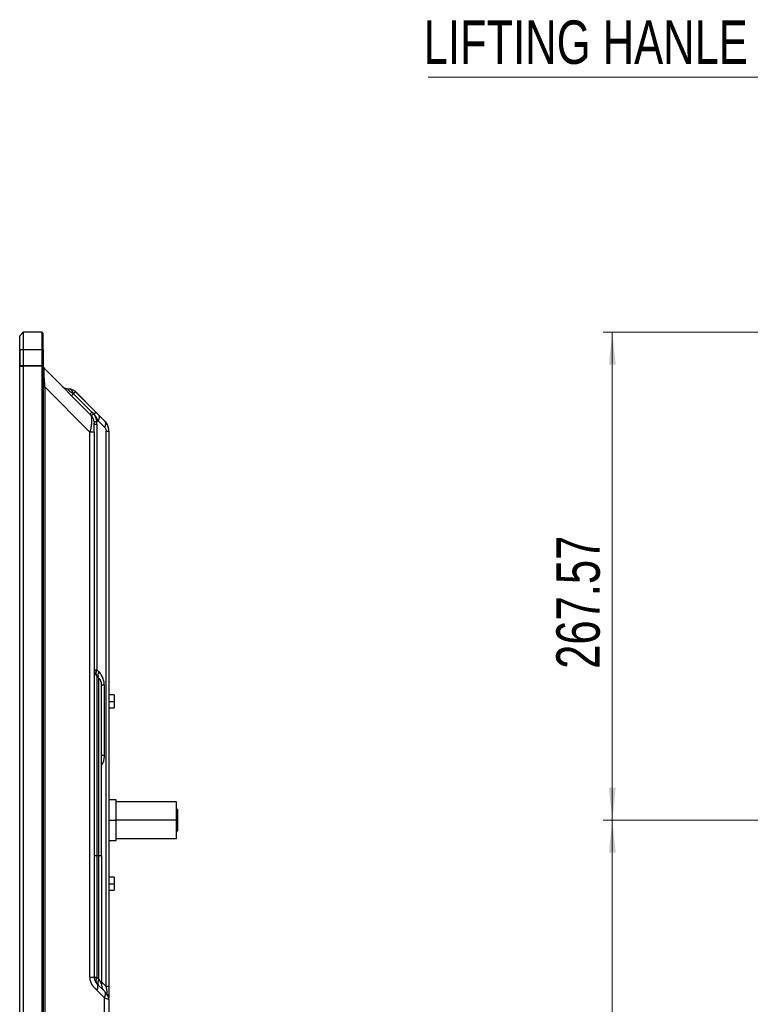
# Model space of a CAD drawing. Header units: millimetres. Extents: x 0 to 1118, y 0 to 864.
# Tile 76 of 256: x 600 to 680, y 462 to 570. Entities that reach past the tile are written whole.
import ezdxf

# ---------------------------------------------------------------- set-up
doc = ezdxf.new("R2010")
doc.units = ezdxf.units.MM
doc.styles.add('SLDTEXTSTYLE5', font='TXT', dxfattribs={"width": 0.75})
doc.dimstyles.new('SLDDIMSTYLE0', dxfattribs={"dimtxt": 4.7625, "dimasz": 3.556, "dimexe": 0, "dimexo": 0.0625, "dimgap": 1.190625, "dimtad": 1, "dimlfac": 5, "dimrnd": 1e-09, "dimzin": 12, "dimdsep": 46, "dimtxsty": 'SLDTEXTSTYLE5', "dimsah": 1, "dimcen": 0.09, "dimadec": 0, "dimazin": 3, "dimtfac": 1, "dimtofl": 0, "dimtmove": 0, "dimatfit": 3, "dimfxl": 1, "dimfrac": 2, "dimtolj": 1, "dimtzin": 12, "dimarcsym": 0})
doc.dimstyles.new('SLDDIMSTYLE5', dxfattribs={"dimtxt": 4.7625, "dimasz": 3.556, "dimexe": 0, "dimexo": 0.0625, "dimgap": 1.190625, "dimtad": 1, "dimlfac": 5, "dimrnd": 1e-09, "dimzin": 4, "dimdsep": 46, "dimtxsty": 'SLDTEXTSTYLE5', "dimsah": 1, "dimcen": 0.09, "dimadec": 0, "dimazin": 1, "dimtfac": 1, "dimtofl": 0, "dimtmove": 0, "dimatfit": 3, "dimfxl": 1, "dimfrac": 2, "dimtolj": 1, "dimtzin": 12, "dimarcsym": 0})

# ---------------------------------------------------------------- blocks, each defined once
blk = doc.blocks.new('_D_16')
at = {"color": 7, "linetype": 'Continuous', "lineweight": 0}
for p, q in [((795.55, 481.95), (663.99, 481.95)), ((664.99, 361.95), (664.99, 481.95)), ((795.55, 361.95), (663.99, 361.95))]:
    blk.add_line(p, q, dxfattribs=at)
at = {"color": 7, "linetype": 'Continuous', "lineweight": 18}
for points in [[(664.99, 481.95), (664.61, 478.4), (665.37, 478.4)], [(664.99, 361.95), (665.37, 365.51), (664.61, 365.51)]]:
    blk.add_solid(points, dxfattribs=at)
at = {"color": 7, "linetype": 'Continuous', "lineweight": 18, "insert": (658.85, 414.89), "char_height": 4.762, "attachment_point": 1, "rotation": 90, "style": 'SLDTEXTSTYLE5'}
blk.add_mtext('600.00', dxfattribs=at)
blk = doc.blocks.new('_D_19')
at = {"color": 7, "linetype": 'Continuous', "lineweight": 0}
for p, q in [((684.85, 535.47), (663.99, 535.47)), ((664.99, 535.47), (664.99, 481.95)), ((795.55, 481.95), (663.99, 481.95))]:
    blk.add_line(p, q, dxfattribs=at)
at = {"color": 7, "linetype": 'Continuous', "lineweight": 18}
for points in [[(664.99, 535.47), (664.61, 531.91), (665.37, 531.91)], [(664.99, 481.95), (665.37, 485.51), (664.61, 485.51)]]:
    blk.add_solid(points, dxfattribs=at)
at = {"color": 7, "linetype": 'Continuous', "lineweight": 18, "insert": (658.85, 498.55), "char_height": 4.762, "attachment_point": 1, "rotation": 90, "style": 'SLDTEXTSTYLE5'}
blk.add_mtext('267.57', dxfattribs=at)
blk = doc.blocks.new('SW_NOTE_0_15')
at = {"color": 0, "linetype": 'Continuous', "lineweight": 0}
blk.add_line((-43.79, 0), (0, 0), dxfattribs=at)
at = {"color": 0, "linetype": 'Continuous', "lineweight": 0, "insert": (-44.28, 6.23), "char_height": 4.7625, "attachment_point": 1, "style": 'SLDTEXTSTYLE5'}
blk.add_mtext('LIFTING HANLE', dxfattribs=at)

msp = doc.modelspace()

# ---------------------------------------------------------------- linework, layer by layer
at = {"color": 7, "linetype": 'Continuous', "lineweight": 25}
for p, q in [((600.0022, 535.0797), (599.9905, 535.068)), ((599.9905, 535.0514), (599.9905, 535.068)), ((599.9905, 533.568), (599.9905, 535.0514)), ((600.3788, 535.4563), (600.0022, 535.0797)), ((600.0022, 533.568), (600.0022, 535.0797)), ((600.3905, 535.468), (600.3788, 535.4563)), ((600.3788, 535.4563), (600.3788, 533.568)), ((600.3905, 535.468), (600.4071, 535.468)), ((600.4071, 533.568), (600.4071, 535.468)), ((602.4305, 535.468), (600.4071, 535.468)), ((602.4305, 535.468), (602.4305, 533.568)), ((602.5305, 535.368), (602.5305, 533.568)), ((602.5705, 533.588), (602.5705, 534.748)), ((599.9905, 533.568), (599.9905, 531.768)), ((599.9905, 533.568), (600.0022, 533.568)), ((600.0022, 533.568), (600.3788, 533.568)), ((600.0022, 531.768), (600.0022, 533.568)), ((600.3788, 533.568), (600.4071, 533.568)), ((600.3788, 533.568), (600.3788, 531.768)), ((600.4071, 531.768), (600.4071, 533.568)), ((600.4071, 533.568), (602.4305, 533.568)), ((602.4305, 533.568), (602.4305, 531.768)), ((602.4305, 533.568), (602.5305, 533.568)), ((602.5305, 531.768), (602.5305, 533.568)), ((602.5705, 533.588), (602.5705, 314.316)), ((600.0022, 531.768), (599.9905, 531.768)), ((599.9905, 531.752), (600.3905, 531.752)), ((599.9905, 316.152), (599.9905, 531.752)), ((600.3788, 531.768), (600.0022, 531.768)), ((600.2905, 531.768), (600.2905, 531.752)), ((600.3305, 531.768), (600.3305, 531.752)), ((600.4071, 531.768), (600.3788, 531.768)), ((600.3905, 316.152), (600.3905, 531.752)), ((602.4305, 531.752), (600.3905, 531.752)), ((602.4305, 531.768), (600.4071, 531.768)), ((601.0305, 531.752), (601.0305, 531.768)), ((601.6305, 531.752), (601.6305, 531.768)), ((602.5305, 531.768), (602.4305, 531.768)), ((602.4305, 531.752), (602.4305, 316.152)), ((602.5305, 531.752), (602.4305, 531.752)), ((602.5305, 531.752), (602.5305, 316.152)), ((607.7019, 526.498), (602.7462, 531.4537)), ((602.7462, 529.4738), (607.7019, 524.5182)), ((604.6777, 529.5222), (604.8805, 529.383)), ((606.1119, 528.9365), (605.9, 528.7246)), ((605.9, 528.7246), (607.9121, 526.7083)), ((605.9998, 529.0331), (606.0597, 528.9869)), ((606.0597, 528.9869), (608.3533, 526.6951)), ((606.1119, 528.9365), (608.3533, 526.6952)), ((608.1462, 526.488), (608.1137, 526.4745)), ((608.4049, 526.6436), (608.3533, 526.6951)), ((608.5019, 526.5466), (608.4049, 526.6436)), ((609.3019, 525.7466), (608.6019, 526.4466)), ((608.6019, 525.7395), (608.4451, 525.6745)), ((608.4634, 525.3667), (608.4634, 498.4436)), ((608.6019, 525.7395), (609.3019, 525.0395)), ((607.7019, 464.7317), (607.7019, 524.5182)), ((608.1705, 524.5182), (608.1568, 524.5182)), ((608.1705, 524.5182), (608.1705, 464.7317)), ((609.4776, 463.7174), (609.4776, 524.6152)), ((609.7705, 524.6152), (609.7705, 463.7174)), ((608.6776, 498.2294), (608.4634, 498.4436)), ((608.4634, 497.7365), (608.6776, 497.5223)), ((608.9705, 478.0294), (608.9705, 496.8152)), ((609.2634, 496.8152), (609.2634, 489.0448)), ((610.3705, 495.688), (609.7705, 495.688)), ((610.3705, 495.688), (610.3705, 494.988)), ((610.3705, 494.988), (610.3705, 494.288)), ((609.7705, 494.288), (610.3705, 494.288)), ((610.5705, 484.1843), (609.7705, 484.1843)), ((610.5705, 481.9543), (610.5705, 484.1843)), ((617.1905, 483.9543), (610.5705, 483.9543)), ((617.1905, 481.9543), (617.1905, 483.9543)), ((617.2705, 483.1543), (617.1905, 483.1543)), ((617.3305, 483.0943), (617.2705, 483.1543)), ((617.2705, 481.9543), (617.2705, 483.1543)), ((617.3305, 481.9543), (617.3305, 483.0943)), ((609.7705, 481.9543), (610.5705, 481.9543)), ((610.5705, 479.7243), (610.5705, 481.9543)), ((617.1905, 481.9543), (610.5705, 481.9543)), ((617.1905, 479.9543), (617.1905, 481.9543)), ((617.2705, 481.9543), (617.1905, 481.9543)), ((617.2705, 481.9543), (617.3305, 481.9543)), ((617.2705, 480.7543), (617.2705, 481.9543)), ((617.3305, 480.8143), (617.3305, 481.9543)), ((617.1905, 480.7543), (617.2705, 480.7543)), ((617.2705, 480.7543), (617.3305, 480.8143)), ((609.7705, 479.7243), (610.5705, 479.7243)), ((610.5705, 479.9543), (617.1905, 479.9543)), ((608.4634, 478.0294), (608.4634, 464.7316)), ((608.6776, 478.0294), (608.4634, 478.0294)), ((608.6776, 464.5174), (608.6776, 478.0294)), ((608.9705, 478.0294), (608.9705, 463.9316)), ((610.3705, 475.688), (609.7705, 475.688)), ((610.3705, 475.688), (610.3705, 474.988)), ((609.7705, 474.288), (610.3705, 474.288)), ((610.3705, 474.988), (610.3705, 474.288)), ((608.6776, 464.5174), (608.4634, 464.7316)), ((609.3019, 463.186), (608.4634, 464.0245)), ((608.4634, 463.3174), (609.3019, 462.4789)), ((609.3396, 463.126), (609.3019, 463.186)), ((609.3019, 456.9571), (609.3019, 462.4789)), ((609.7493, 462.3113), (609.7705, 462.3032)), ((609.7698, 462.4791), (609.77, 462.5233)), ((609.7705, 462.3032), (609.7705, 457.1328))]:
    msp.add_line(p, q, dxfattribs=at)
at = {"color": 8, "linetype": 'Continuous', "lineweight": 25}
for p, q in [((602.5705, 533.588), (602.5305, 533.588)), ((600.3598, 531.768), (600.3598, 531.752)), ((600.4495, 531.768), (600.4495, 531.752)), ((600.5202, 531.768), (600.5202, 531.752)), ((600.9305, 531.752), (600.9305, 531.768)), ((602.3305, 531.752), (602.3305, 531.768)), ((602.7462, 529.4738), (602.7462, 323.5288)), ((609.7705, 494.988), (610.3705, 494.988)), ((609.7705, 474.988), (610.3705, 474.988)), ((609.4776, 463.7174), (608.9705, 464.2245)), ((609.3867, 463.0725), (609.3844, 463.1294))]:
    msp.add_line(p, q, dxfattribs=at)
at = {"color": 7, "linetype": 'Continuous', "lineweight": 25, "flags": 128}
for points in [[(608.1705, 498.4436), (608.1753, 498.4436), (608.1897, 498.4436), (608.2136, 498.4436), (608.2466, 498.4436), (608.2886, 498.4436), (608.339, 498.4436), (608.3975, 498.4436), (608.4634, 498.4436)], [(608.4634, 497.7365), (608.4634, 497.7006), (608.4634, 497.5928), (608.4634, 497.4137), (608.4634, 497.1639), (608.4634, 496.8442), (608.4634, 496.4559), (608.4634, 496.0003), (608.4634, 495.4792), (608.4634, 494.8944), (608.4634, 494.2481), (608.4634, 493.5425), (608.4634, 492.7804), (608.4634, 491.9644), (608.4634, 491.0976), (608.4634, 490.1832), (608.4634, 489.2243), (608.4634, 488.2247), (608.4634, 487.1878), (608.4634, 486.1175), (608.4634, 485.0177), (608.4634, 483.8923), (608.4634, 482.7456), (608.4634, 481.5817), (608.4634, 480.4048), (608.4634, 479.2193), (608.4634, 478.0294)], [(608.6776, 478.0294), (608.6776, 479.2064), (608.6776, 480.379), (608.6776, 481.5431), (608.6776, 482.6944), (608.6776, 483.8286), (608.6776, 484.9417), (608.6776, 486.0296), (608.6776, 487.0882), (608.6776, 488.1138), (608.6776, 489.1026), (608.6776, 490.0511), (608.6776, 490.9556), (608.6776, 491.813), (608.6776, 492.6201), (608.6776, 493.3739), (608.6776, 494.0718), (608.6776, 494.7111), (608.6776, 495.2895), (608.6776, 495.805), (608.6776, 496.2556), (608.6776, 496.6397), (608.6776, 496.9559), (608.6776, 497.203), (608.6776, 497.3802), (608.6776, 497.4867), (608.6776, 497.5223)], [(608.4634, 478.0294), (608.3975, 478.0294), (608.339, 478.0294), (608.2886, 478.0294), (608.2466, 478.0294), (608.2136, 478.0294), (608.1897, 478.0294), (608.1753, 478.0294), (608.1705, 478.0294)], [(608.9705, 478.0294), (608.9657, 478.0294), (608.9513, 478.0294), (608.9274, 478.0294), (608.8944, 478.0294), (608.8524, 478.0294), (608.802, 478.0294), (608.7435, 478.0294), (608.6776, 478.0294)], [(608.1705, 464.7316), (608.1753, 464.7316), (608.1897, 464.7316), (608.2136, 464.7316), (608.2466, 464.7316), (608.2886, 464.7316), (608.339, 464.7316), (608.3975, 464.7316), (608.4634, 464.7316)]]:
    msp.add_lwpolyline(points, dxfattribs=at)
at = {"color": 7, "linetype": 'Continuous', "lineweight": 25}
for centre, radius, start, end in [((600.0305, 535.0514), 0.04, 135, 180), ((600.4071, 535.428), 0.04, 90, 135), ((602.4305, 535.368), 0.1, 0, 90), ((602.3305, 534.748), 0.24, 0, 33.55731), ((605.4048, 528.2294), 1, 45, 91.453525), ((609.1705, 498.4436), 1, 180.000013, 224.999999), ((608.971, 498.0901), 0.6186, 145.143097, 214.856929), ((607.9705, 496.8152), 1, 0.000014, 45.000006), ((608.971, 464.3781), 0.6186, 145.143064, 214.856828)]:
    msp.add_arc(centre, radius, start, end, dxfattribs=at)
for points, knots in [([(599.9985, 531.752), (599.9978, 531.7535), (599.9906, 531.7677), (599.9906, 531.7679), (599.9905, 531.768)], [0, 0, 0, 0, 0.10390962, 1, 1, 1, 1]), ([(602.6518, 531.5765), (602.6501, 531.5793), (602.6465, 531.5856), (602.6391, 531.5991), (602.6252, 531.6264), (602.6005, 531.6808), (602.586, 531.7233), (602.5826, 531.7067), (602.5816, 531.7018)], [0, 0, 0, 0, 0.01522887, 0.03288325, 0.08085548, 0.23738176, 0.77715923, 1, 1, 1, 1]), ([(602.6512, 531.5773), (602.6496, 531.5802), (602.646, 531.5864), (602.6388, 531.5997), (602.6254, 531.6261), (602.602, 531.6769), (602.5879, 531.7155), (602.5841, 531.6997), (602.5831, 531.6953)], [0, 0, 0, 0, 0.01535121, 0.03330291, 0.0824722, 0.24322484, 0.79294365, 1, 1, 1, 1]), ([(602.6512, 531.5828), (602.6577, 531.5699), (602.6818, 531.5218), (602.719, 531.4824), (602.7462, 531.4537)], [0, 0, 0, 0, 0.26912719, 1, 1, 1, 1]), ([(602.7462, 529.4738), (602.7468, 529.4963), (602.748, 529.5412), (602.7474, 529.6087), (602.7455, 529.6761), (602.7424, 529.7435), (602.7383, 529.8108), (602.7334, 529.8781), (602.7279, 529.9452), (602.7221, 530.0122), (602.7161, 530.079), (602.7102, 530.1457), (602.7044, 530.2121), (602.699, 530.2781), (602.6943, 530.3435), (602.6891, 530.4287), (602.6851, 530.5321), (602.6842, 530.6496), (602.687, 530.7591), (602.6902, 530.8619), (602.6912, 530.9597), (602.69, 531.0536), (602.6867, 531.1426), (602.6839, 531.2233), (602.6848, 531.2902), (602.6892, 531.3433), (602.6971, 531.3827), (602.7072, 531.411), (602.7182, 531.4305), (602.729, 531.4427), (602.7383, 531.4496), (602.7452, 531.4528), (602.7459, 531.4534), (602.7462, 531.4537)], [0, 0, 0, 0, 0.02066369, 0.04131831, 0.06197134, 0.0826257, 0.10328128, 0.12393656, 0.14459018, 0.16524249, 0.18589715, 0.2065626, 0.22724097, 0.24791735, 0.26858607, 0.28925657, 0.3297334, 0.37017899, 0.41059783, 0.45106575, 0.49148885, 0.53191537, 0.57423573, 0.61650759, 0.65881666, 0.70114355, 0.74343796, 0.78574735, 0.82859796, 0.87145173, 0.9143256, 0.95718932, 1, 1, 1, 1]), ([(602.5705, 529.4738), (602.5705, 529.4738), (602.5861, 529.4738), (602.6462, 529.4738), (602.6907, 529.4738), (602.7462, 529.4738)], [0, 0, 0, 0, 0.5, 0.5, 1, 1, 1, 1]), ([(605.3811, 529.2293), (605.2508, 529.2298), (605.1207, 529.2561), (604.8801, 529.3562), (604.7698, 529.4301), (604.6777, 529.5222)], [0, 0, 0, 0, 0.5, 0.5, 1, 1, 1, 1]), ([(605.3787, 529.2294), (605.3725, 529.2293), (605.3601, 529.2291), (605.3437, 529.2268), (605.3292, 529.2228), (605.3171, 529.2166), (605.3079, 529.2082), (605.3024, 529.1969), (605.3014, 529.1823), (605.3071, 529.1637), (605.3228, 529.14), (605.3511, 529.111), (605.3885, 529.0778), (605.4294, 529.0414), (605.4718, 529.0022), (605.5193, 528.9618), (605.5727, 528.9237), (605.6283, 528.8888), (605.6845, 528.8566), (605.7401, 528.826), (605.795, 528.7951), (605.8489, 528.7624), (605.8829, 528.7373), (605.9, 528.7246)], [0, 0, 0, 0, 0.04708728, 0.0938603, 0.14050189, 0.18714944, 0.23391929, 0.28088045, 0.32806815, 0.37521994, 0.422144, 0.47083429, 0.51971932, 0.56856652, 0.61726741, 0.66582607, 0.71435066, 0.76307264, 0.81071498, 0.85821499, 0.90543609, 0.95251782, 1, 1, 1, 1]), ([(605.9, 528.7246), (605.8959, 528.738), (605.8877, 528.7647), (605.8738, 528.8033), (605.8589, 528.8408), (605.8428, 528.8769), (605.8257, 528.9117), (605.8076, 528.945), (605.7886, 528.9767), (605.7686, 529.0068), (605.7478, 529.0352), (605.726, 529.0619), (605.7035, 529.0868), (605.6801, 529.1098), (605.656, 529.1309), (605.6311, 529.1501), (605.6054, 529.1673), (605.5791, 529.1825), (605.552, 529.1955), (605.5242, 529.2065), (605.4958, 529.2154), (605.4667, 529.2222), (605.437, 529.2267), (605.4068, 529.2292), (605.3861, 529.2291), (605.3758, 529.229)], [0, 0, 0, 0, 0.04346418, 0.08693024, 0.13039765, 0.17386585, 0.21733426, 0.26080233, 0.30426952, 0.34773536, 0.39119946, 0.43466152, 0.47812141, 0.5215792, 0.56503524, 0.60849025, 0.65194544, 0.69540261, 0.7388643, 0.78233392, 0.82581592, 0.86931589, 0.91284075, 0.95639883, 1, 1, 1, 1]), ([(605.6877, 528.5123), (605.6877, 528.5123), (605.7066, 528.5312), (605.7792, 528.6038), (605.833, 528.6576), (605.9, 528.7246)], [0, 0, 0, 0, 0.5, 0.5, 1, 1, 1, 1]), ([(607.7019, 526.498), (607.702, 526.4982), (607.7023, 526.4985), (607.7047, 526.5009), (607.7085, 526.5047), (607.7139, 526.51), (607.7207, 526.5169), (607.7291, 526.5252), (607.7389, 526.5351), (607.7502, 526.5463), (607.7629, 526.559), (607.777, 526.5731), (607.7924, 526.5886), (607.8092, 526.6054), (607.8274, 526.6235), (607.8467, 526.6429), (607.8673, 526.6635), (607.889, 526.6852), (607.9044, 526.7006), (607.9121, 526.7083)], [0, 0, 0, 0, 0.05881017, 0.11763158, 0.17645864, 0.23528746, 0.29411562, 0.35294193, 0.41176622, 0.470589, 0.52941122, 0.58823397, 0.64705821, 0.70588446, 0.76471255, 0.82354131, 0.88236833, 0.94118976, 1, 1, 1, 1]), ([(607.7019, 526.498), (607.7071, 526.4926), (607.7174, 526.4818), (607.7323, 526.4633), (607.7466, 526.4431), (607.7602, 526.421), (607.7732, 526.3972), (607.7855, 526.3716), (607.7971, 526.3443), (607.808, 526.3151), (607.8181, 526.2843), (607.8275, 526.2517), (607.8361, 526.2174), (607.8439, 526.1814), (607.8509, 526.1437), (607.8571, 526.1044), (607.8624, 526.0635), (607.8669, 526.021), (607.8706, 525.9769), (607.8734, 525.9313), (607.8754, 525.8842), (607.8765, 525.8357), (607.8768, 525.7857), (607.8763, 525.7344), (607.8749, 525.6817), (607.8727, 525.6277), (607.8696, 525.5725), (607.8657, 525.5161), (607.861, 525.4585), (607.8554, 525.3999), (607.849, 525.3403), (607.8418, 525.2798), (607.8317, 525.2022), (607.8177, 525.1067), (607.799, 524.9925), (607.7779, 524.8763), (607.7547, 524.7583), (607.7295, 524.6389), (607.7111, 524.5584), (607.7019, 524.5182)], [0, 0, 0, 0, 0.02394508, 0.04790063, 0.07186494, 0.09583639, 0.11981345, 0.14379472, 0.16777889, 0.19176478, 0.21575134, 0.23973763, 0.26372286, 0.28770636, 0.31168763, 0.33566628, 0.3596421, 0.38361504, 0.40758521, 0.43155287, 0.45551847, 0.47948265, 0.50344622, 0.52741015, 0.55137531, 0.57534242, 0.59931199, 0.62328435, 0.64725965, 0.6712379, 0.69521891, 0.71920237, 0.74318779, 0.78601414, 0.82884004, 0.87165944, 0.91446505, 0.95724842, 1, 1, 1, 1]), ([(607.7019, 526.498), (607.7719, 526.4198), (607.9118, 526.2633), (608.0559, 525.9822), (608.1418, 525.7265), (608.1528, 525.5641), (608.1568, 525.5063)], [0, 0, 0, 0, 0.28147275, 0.562945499, 0.844418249, 1, 1, 1, 1]), ([(608.1137, 526.4745), (608.0352, 526.4262), (607.9664, 526.3889), (607.8673, 526.3478), (607.8372, 526.3442), (607.8279, 526.3561)], [0, 0, 0, 0, 0.5, 0.5, 1, 1, 1, 1]), ([(608.1137, 526.4745), (608.0924, 526.5021), (608.0483, 526.5552), (607.9796, 526.6321), (607.9342, 526.6828), (607.9121, 526.7083)], [0, 0, 0, 0, 0.33981699, 0.67197991, 1, 1, 1, 1]), ([(608.1462, 526.488), (608.1353, 526.4988), (608.1135, 526.5203), (608.08, 526.5516), (608.0461, 526.5827), (608.0122, 526.6136), (607.9784, 526.6446), (607.9448, 526.676), (607.923, 526.6975), (607.9121, 526.7083)], [0, 0, 0, 0, 0.14290108, 0.28573479, 0.42857537, 0.57142611, 0.71426663, 0.85709999, 1, 1, 1, 1]), ([(608.2177, 526.3924), (608.2121, 526.3943), (608.2008, 526.3982), (608.1839, 526.4063), (608.1671, 526.4162), (608.1512, 526.428), (608.1365, 526.4417), (608.1233, 526.4573), (608.117, 526.4687), (608.1137, 526.4745)], [0, 0, 0, 0, 0.14072915, 0.28428699, 0.42830211, 0.57123113, 0.71279304, 0.85448218, 1, 1, 1, 1]), ([(608.1462, 526.488), (608.1538, 526.4956), (608.169, 526.5108), (608.1904, 526.5322), (608.2107, 526.5525), (608.2298, 526.5716), (608.2476, 526.5894), (608.2642, 526.606), (608.2794, 526.6212), (608.2933, 526.6351), (608.3058, 526.6476), (608.3169, 526.6587), (608.3266, 526.6684), (608.3348, 526.6766), (608.3416, 526.6833), (608.3468, 526.6886), (608.3506, 526.6923), (608.3529, 526.6947), (608.3532, 526.695), (608.3533, 526.6951)], [0, 0, 0, 0, 0.0588577, 0.11769505, 0.17651649, 0.2353269, 0.29413132, 0.35293457, 0.41174101, 0.47055418, 0.52937649, 0.58820895, 0.64705094, 0.70589988, 0.76475108, 0.82359752, 0.88242969, 0.94123545, 1, 1, 1, 1]), ([(608.2177, 526.3924), (608.206, 526.4085), (608.1826, 526.4409), (608.1584, 526.4723), (608.1462, 526.488)], [0, 0, 0, 0, 0.50000288, 1, 1, 1, 1]), ([(608.4451, 525.6745), (608.4441, 525.6895), (608.4422, 525.7193), (608.437, 525.7638), (608.4301, 525.808), (608.4216, 525.8518), (608.4116, 525.8954), (608.4002, 525.9386), (608.3875, 525.9814), (608.3737, 526.024), (608.3588, 526.0662), (608.343, 526.1081), (608.3265, 526.1497), (608.3093, 526.191), (608.2915, 526.2319), (608.2733, 526.2725), (608.2549, 526.3128), (608.2363, 526.3528), (608.2239, 526.3792), (608.2177, 526.3924)], [0, 0, 0, 0, 0.059080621, 0.11798632, 0.17678673, 0.23553433, 0.294266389, 0.35300704, 0.411769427, 0.470557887, 0.529370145, 0.588199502, 0.647037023, 0.70587371, 0.764702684, 0.823521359, 0.882333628, 0.941152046, 1, 1, 1, 1]), ([(608.6019, 525.7395), (608.5941, 525.7562), (608.5785, 525.7897), (608.5538, 525.8403), (608.5282, 525.891), (608.5014, 525.9419), (608.4737, 525.9928), (608.4449, 526.0437), (608.4151, 526.0945), (608.3844, 526.1451), (608.3528, 526.1954), (608.3203, 526.2453), (608.2869, 526.2949), (608.2528, 526.344), (608.2294, 526.3763), (608.2177, 526.3924)], [0, 0, 0, 0, 0.07691046, 0.15382923, 0.23075512, 0.30768725, 0.38461302, 0.4615306, 0.53845212, 0.61537485, 0.69228866, 0.76920704, 0.8461393, 0.9230672, 1, 1, 1, 1]), ([(608.6019, 526.4466), (608.576, 526.4725), (608.5225, 526.5259), (608.4381, 526.6104), (608.381, 526.6674), (608.3532, 526.6953)], [0, 0, 0, 0, 0.35760049, 0.6905106, 1, 1, 1, 1]), ([(608.6019, 526.4466), (608.6349, 526.4136), (608.6622, 526.3722), (608.7001, 526.2735), (608.7106, 526.2163), (608.7118, 526.0906), (608.7025, 526.0222), (608.665, 525.8817), (608.6369, 525.8096), (608.6019, 525.7395)], [0, 0, 0, 0, 0.25, 0.25, 0.5, 0.5, 0.75, 0.75, 1, 1, 1, 1]), ([(608.4451, 525.6745), (608.3551, 525.6531), (608.28, 525.6308), (608.1811, 525.5897), (608.1575, 525.5711), (608.1592, 525.5561)], [0, 0, 0, 0, 0.5, 0.5, 1, 1, 1, 1]), ([(608.1644, 524.5182), (608.1644, 524.6513), (608.1644, 524.8502), (608.1644, 525.0891), (608.1644, 525.244), (608.1644, 525.3654), (608.1643, 525.481), (608.1643, 525.4966), (608.1643, 525.5071)], [0, 0, 0, 0, 0.25163925, 0.37607356, 0.50000463, 0.62393223, 0.74836004, 1, 1, 1, 1]), ([(608.1705, 525.3667), (608.1705, 525.3667), (608.1965, 525.3667), (608.2967, 525.3667), (608.3708, 525.3667), (608.4634, 525.3667)], [0, 0, 0, 0, 0.5, 0.5, 1, 1, 1, 1]), ([(608.4634, 525.3667), (608.4634, 525.4008), (608.462, 525.4694), (608.456, 525.5722), (608.4492, 525.6404), (608.4451, 525.6745)], [0, 0, 0, 0, 0.33135183, 0.66468501, 1, 1, 1, 1]), ([(609.3019, 525.7466), (609.3731, 525.6753), (609.4113, 525.5711), (609.4113, 525.3243), (609.3731, 525.182), (609.3019, 525.0395)], [0, 0, 0, 0, 0.5, 0.5, 1, 1, 1, 1]), ([(609.7705, 524.6152), (609.7703, 524.6337), (609.7699, 524.6706), (609.767, 524.7259), (609.7622, 524.781), (609.7555, 524.8359), (609.747, 524.8905), (609.7365, 524.9447), (609.7243, 524.9984), (609.7102, 525.0516), (609.6943, 525.1042), (609.6766, 525.1562), (609.6572, 525.2075), (609.6361, 525.258), (609.6132, 525.3077), (609.5888, 525.3564), (609.5628, 525.4043), (609.5351, 525.4511), (609.506, 525.4969), (609.4754, 525.5416), (609.4434, 525.5851), (609.41, 525.6274), (609.3753, 525.6685), (609.3393, 525.7084), (609.3144, 525.7338), (609.3019, 525.7466)], [0, 0, 0, 0, 0.04354261, 0.08706315, 0.13056508, 0.17405162, 0.21752577, 0.26099027, 0.30444764, 0.34790015, 0.39134988, 0.43479866, 0.4782481, 0.52169961, 0.56515438, 0.6086134, 0.65207743, 0.69554707, 0.7390227, 0.7825045, 0.82599248, 0.86948647, 0.91298611, 0.95649085, 1, 1, 1, 1]), ([(609.3019, 525.0395), (609.3365, 525.005), (609.3988, 524.9243), (609.4617, 524.7768), (609.4775, 524.6692), (609.4776, 524.6152)], [0, 0, 0, 0, 0.35779388, 0.68931515, 1, 1, 1, 1]), ([(609.6691, 525.1585), (609.6613, 525.185), (609.6257, 525.3071), (609.5166, 525.4924), (609.4027, 525.6254), (609.3472, 525.6902)], [0, 0, 0, 0, 0.12457988, 0.57393097, 1, 1, 1, 1]), ([(609.4776, 524.6152), (609.5702, 524.6152), (609.6443, 524.6152), (609.7445, 524.6152), (609.7705, 524.6152), (609.7705, 524.6152)], [0, 0, 0, 0, 0.5, 0.5, 1, 1, 1, 1]), ([(608.6776, 498.2294), (608.6064, 498.0869), (608.5682, 497.9446), (608.5682, 497.6978), (608.6064, 497.5936), (608.6776, 497.5223)], [0, 0, 0, 0, 0.5, 0.5, 1, 1, 1, 1]), ([(609.2634, 496.8152), (609.2638, 496.9914), (609.2151, 497.3384), (609.0112, 497.8348), (608.8017, 498.1087), (608.6776, 498.2294)], [0, 0, 0, 0, 0.30437318, 0.61907859, 1, 1, 1, 1]), ([(608.9705, 496.8152), (608.9705, 496.8152), (608.9965, 496.8152), (609.0967, 496.8152), (609.1708, 496.8152), (609.2634, 496.8152)], [0, 0, 0, 0, 0.5, 0.5, 1, 1, 1, 1]), ([(609.2634, 489.0448), (609.1708, 489.0448), (609.0967, 489.0448), (608.9965, 489.0448), (608.9705, 489.0448), (608.9705, 489.0448)], [0, 0, 0, 0, 0.5, 0.5, 1, 1, 1, 1]), ([(608.4634, 463.3174), (608.4525, 463.3284), (608.4306, 463.3504), (608.397, 463.3819), (608.363, 463.413), (608.3289, 463.444), (608.2949, 463.4752), (608.2612, 463.5068), (608.2277, 463.5391), (608.1946, 463.5721), (608.1621, 463.6061), (608.1301, 463.641), (608.0987, 463.6771), (608.0679, 463.7143), (608.038, 463.7527), (608.0087, 463.7923), (607.9804, 463.8332), (607.953, 463.8754), (607.9266, 463.9189), (607.8975, 463.9704), (607.8664, 464.0308), (607.8344, 464.1007), (607.8052, 464.173), (607.7791, 464.2477), (607.7563, 464.3245), (607.7371, 464.4033), (607.7217, 464.4838), (607.7105, 464.5657), (607.7033, 464.6485), (607.7023, 464.704), (607.7019, 464.7317)], [0, 0, 0, 0, 0.03048568, 0.06113121, 0.09187532, 0.1226511, 0.15342758, 0.18419275, 0.21494162, 0.24567633, 0.27639391, 0.30709341, 0.33778425, 0.36848505, 0.39920367, 0.42993181, 0.46066682, 0.49141408, 0.52217111, 0.55292662, 0.59763364, 0.64234682, 0.6870479, 0.73173101, 0.77642471, 0.82112686, 0.86586012, 0.9106562, 0.95540589, 1, 1, 1, 1]), ([(607.7019, 464.7317), (607.7152, 464.7317), (607.7419, 464.7317), (607.78, 464.7317), (607.8166, 464.7317), (607.8517, 464.7317), (607.8851, 464.7317), (607.9168, 464.7317), (607.9468, 464.7317), (607.9751, 464.7317), (608.0016, 464.7317), (608.0262, 464.7317), (608.049, 464.7317), (608.0699, 464.7317), (608.0889, 464.7317), (608.106, 464.7317), (608.1211, 464.7317), (608.1343, 464.7317), (608.1454, 464.7317), (608.1546, 464.7317), (608.1617, 464.7317), (608.1667, 464.7317), (608.1699, 464.7317), (608.1703, 464.7317), (608.1705, 464.7317)], [0, 0, 0, 0, 0.0454641, 0.09092504, 0.13638251, 0.1818366, 0.22728776, 0.27273668, 0.31818427, 0.36363151, 0.40907943, 0.454529, 0.49998106, 0.54543624, 0.59089487, 0.63635693, 0.68182196, 0.72728897, 0.77275645, 0.81822223, 0.86368344, 0.90913652, 0.9545771, 1, 1, 1, 1]), ([(608.1705, 464.7317), (608.1707, 464.7165), (608.1711, 464.6861), (608.1743, 464.641), (608.1793, 464.5965), (608.1863, 464.5527), (608.1951, 464.5097), (608.2057, 464.4675), (608.218, 464.4262), (608.2318, 464.3859), (608.2472, 464.3467), (608.264, 464.3087), (608.282, 464.2721), (608.3012, 464.2369), (608.3212, 464.2033), (608.3419, 464.1714), (608.363, 464.1415), (608.3842, 464.1135), (608.4051, 464.0877), (608.4256, 464.0643), (608.4452, 464.043), (608.4574, 464.0306), (608.4634, 464.0245)], [0, 0, 0, 0, 0.05113104, 0.1017842, 0.15187461, 0.20148072, 0.25077576, 0.29993846, 0.34914078, 0.39852399, 0.44817834, 0.49816151, 0.5484773, 0.59909966, 0.64995878, 0.7009539, 0.75196087, 0.80281133, 0.85331817, 0.90325984, 0.95228142, 1, 1, 1, 1]), ([(608.6776, 464.5174), (608.6064, 464.3749), (608.5682, 464.2326), (608.5682, 463.9858), (608.6064, 463.8816), (608.6776, 463.8103)], [0, 0, 0, 0, 0.5, 0.5, 1, 1, 1, 1]), ([(608.6776, 464.5174), (608.6884, 464.497), (608.7099, 464.4564), (608.7406, 464.3961), (608.7702, 464.3367), (608.7988, 464.2785), (608.8264, 464.2221), (608.8529, 464.1678), (608.8783, 464.1166), (608.902, 464.0694), (608.9235, 464.0275), (608.9409, 463.9937), (608.9541, 463.9679), (608.9633, 463.9493), (608.9693, 463.9363), (608.9701, 463.9332), (608.9705, 463.9316)], [0, 0, 0, 0, 0.07566409, 0.15093064, 0.22599209, 0.30099567, 0.37605332, 0.45121934, 0.52649577, 0.60184715, 0.67718529, 0.75240043, 0.81380882, 0.87531794, 0.93723022, 1, 1, 1, 1]), ([(608.4634, 463.3174), (608.5347, 463.4599), (608.5728, 463.6023), (608.5728, 463.8491), (608.5347, 463.9533), (608.4634, 464.0245)], [0, 0, 0, 0, 0.5, 0.5, 1, 1, 1, 1]), ([(608.9705, 463.9316), (608.9741, 463.8661), (608.9812, 463.7349), (609.043, 463.5479), (609.1025, 463.4192), (609.1502, 463.3623), (609.1559, 463.3555)], [0, 0, 0, 0, 0.318923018, 0.637846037, 0.956769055, 1, 1, 1, 1]), ([(609.253, 463.2351), (609.2447, 463.2439), (609.2276, 463.2619), (609.1925, 463.3013), (609.1685, 463.3369), (609.1559, 463.3555)], [0, 0, 0, 0, 0.31275842, 0.64045119, 1, 1, 1, 1]), ([(609.4776, 463.0103), (609.4819, 463.0061), (609.4905, 462.9978), (609.503, 462.9879), (609.515, 462.9802), (609.5266, 462.975), (609.5378, 462.9727), (609.5484, 462.9738), (609.5583, 462.9789), (609.5673, 462.9887), (609.575, 463.0043), (609.5811, 463.0263), (609.5849, 463.0557), (609.5867, 463.1042), (609.5818, 463.1818), (609.5674, 463.2874), (609.5483, 463.3963), (609.5265, 463.5048), (609.5029, 463.6121), (609.4861, 463.6822), (609.4776, 463.7174)], [0, 0, 0, 0, 0.04210034, 0.08384938, 0.12540133, 0.1668817, 0.20839264, 0.25000154, 0.29176481, 0.33372369, 0.3759469, 0.41822033, 0.46028328, 0.50213201, 0.58514785, 0.66885168, 0.75188497, 0.83436417, 0.91677539, 1, 1, 1, 1]), ([(609.7705, 463.7174), (609.7705, 463.7174), (609.7445, 463.7174), (609.6443, 463.7174), (609.5702, 463.7174), (609.4776, 463.7174)], [0, 0, 0, 0, 0.5, 0.5, 1, 1, 1, 1]), ([(609.7705, 463.7174), (609.7705, 463.5279), (609.7705, 463.2433), (609.7705, 462.8998), (609.7705, 462.6775), (609.7705, 462.5731), (609.7705, 462.5233)], [0, 0, 0, 0, 0.406361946, 0.61016954, 0.813941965, 1, 1, 1, 1]), ([(609.7535, 462.3112), (609.7537, 462.3276), (609.7549, 462.4482), (609.6624, 462.7427), (609.4716, 462.9772), (609.3459, 463.1317)], [0, 0, 0, 0, 0.05112075, 0.37502178, 1, 1, 1, 1]), ([(609.5549, 462.922), (609.5737, 462.8976), (609.6061, 462.8556), (609.6449, 462.7897), (609.6928, 462.6969), (609.7284, 462.6018), (609.7525, 462.5238), (609.7643, 462.4785), (609.7665, 462.4804), (609.7674, 462.4813)], [0, 0, 0, 0, 0.10263344, 0.17693959, 0.26433424, 0.49730099, 0.65499479, 0.84879707, 1, 1, 1, 1]), ([(609.7625, 462.3066), (609.7645, 462.3189), (609.7827, 462.4317), (609.7432, 462.5478), (609.708, 462.6512)], [0, 0, 0, 0, 0.10929416, 1, 1, 1, 1]), ([(609.7696, 462.3901), (609.7693, 462.3898), (609.7685, 462.3893), (609.7618, 462.4352), (609.7578, 462.4621)], [0, 0, 0, 0, 0.41288333, 1, 1, 1, 1])]:
    msp.add_open_spline(points, degree=3, knots=knots, dxfattribs=at)
at = {"color": 8, "linetype": 'Continuous', "lineweight": 25}
for points, knots in [([(608.1568, 524.5182), (608.1529, 524.5182), (608.1419, 524.5182), (608.0559, 524.5182), (607.9118, 524.5182), (607.7719, 524.5182), (607.7019, 524.5182)], [0, 0, 0, 0, 0.15607397, 0.43738265, 0.71869132, 1, 1, 1, 1]), ([(609.2634, 489.0448), (609.2542, 488.9028), (609.236, 488.6195), (609.1205, 488.2701), (609.0132, 488.0913), (608.9705, 488.0201)], [0, 0, 0, 0, 0.37719216, 0.75210498, 1, 1, 1, 1]), ([(609.3019, 462.4789), (609.3329, 462.5503), (609.3951, 462.693), (609.4185, 462.8905), (609.4016, 463.0406), (609.3557, 463.1039), (609.3396, 463.126)], [0, 0, 0, 0, 0.2827035, 0.56540701, 0.84811051, 1, 1, 1, 1]), ([(609.3019, 462.4789), (609.4303, 462.4308), (609.6233, 462.3586), (609.7354, 462.3166), (609.7466, 462.3123), (609.7493, 462.3113)], [0, 0, 0, 0, 0.60005693, 0.9014673, 1, 1, 1, 1])]:
    msp.add_open_spline(points, degree=3, knots=knots, dxfattribs=at)

# ---------------------------------------------------------------- block references
at = {"color": 7, "linetype": 'Continuous', "lineweight": 0}
msp.add_blockref('SW_NOTE_0_15', (688.573, 563.4283), dxfattribs=at)

# ---------------------------------------------------------------- dimensions: what is measured, and where the dimension line sits
at = {"color": 7, "linetype": 'Continuous', "lineweight": 18}
for p1, dimstyle, picture, middle in [((685.8526, 535.468), 'SLDDIMSTYLE0', '_D_19', (664.9922, 508.2269)), ((796.5515, 361.9543), 'SLDDIMSTYLE5', '_D_16', (664.9922, 424.5665))]:
    dim = msp.add_linear_dim(base=(664.9922, 481.9543), p1=p1, p2=(796.5515, 481.9543), angle=90, dimstyle=dimstyle, dxfattribs=at)
    dim.commit()
    dim.dimension.update_dxf_attribs({"geometry": picture, "text_midpoint": middle, "dimtype": 160})

doc.saveas('drawing.dxf')
